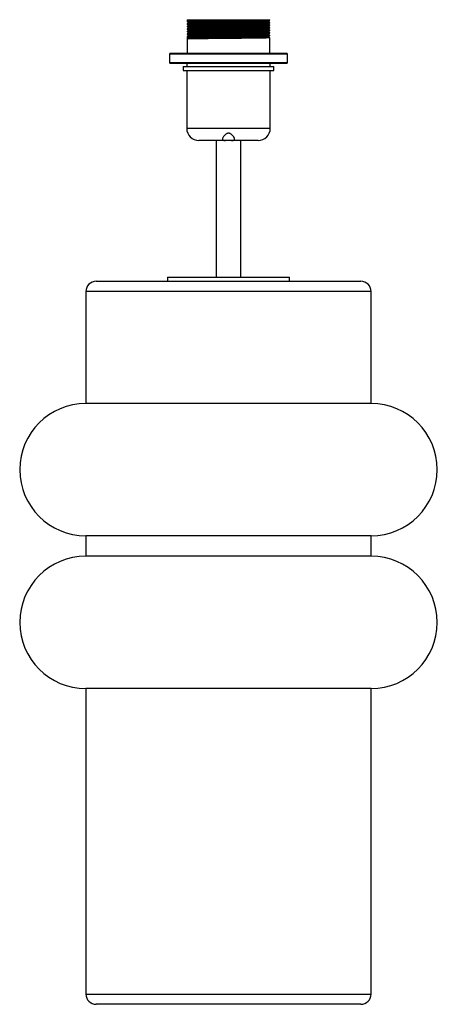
# Paper-space layout '_Derecha' of a CAD drawing. Header units: millimetres. Extents: x -103 to 103, y 0 to 483.
import ezdxf

# ---------------------------------------------------------------- set-up
doc = ezdxf.new("R2010")
doc.units = ezdxf.units.MM

psp = doc.layouts.new('_Derecha')

# ---------------------------------------------------------------- linework, layer by layer
at = {"color": 7, "linetype": 'Continuous', "lineweight": 25}
for p, q in [((-20.3, 483.46), (-20.3, 482.52)), ((-20.3, 483.46), (20.3, 483.46)), ((20.3, 483.15), (20.3, 483.46)), ((-20.3, 481.43), (-20.3, 481.27)), ((-20.3, 480.18), (-20.3, 480.02)), ((-20.3, 478.93), (-20.3, 478.77)), ((-19.62, 482.13), (-19.62, 481.82)), ((-19.62, 480.88), (-19.62, 480.57)), ((-19.62, 479.63), (-19.62, 479.32)), ((19.62, 482.44), (19.62, 482.76)), ((19.62, 481.19), (19.62, 481.51)), ((19.62, 479.94), (19.62, 480.26)), ((19.62, 478.69), (19.62, 479.01)), ((20.3, 481.9), (20.3, 482.05)), ((20.3, 480.65), (20.3, 480.8)), ((20.3, 479.4), (20.3, 479.55)), ((-20.3, 477.68), (-20.3, 477.52)), ((-20.3, 476.43), (-20.3, 476.27)), ((-20.3, 475.18), (-20.3, 475.02)), ((-20.3, 473.93), (-20.3, 467)), ((-20.17, 474.01), (-20.17, 474.95)), ((-19.62, 478.38), (-19.62, 478.07)), ((-19.62, 477.13), (-19.62, 476.82)), ((-19.62, 475.88), (-19.62, 475.57)), ((-19.62, 474.63), (-19.62, 474.32)), ((19.62, 477.44), (19.62, 477.76)), ((19.62, 476.19), (19.62, 476.51)), ((19.62, 474.94), (19.62, 475.26)), ((20.3, 478.15), (20.3, 478.3)), ((20.3, 476.9), (20.3, 477.05)), ((20.3, 475.65), (20.3, 475.8)), ((20.3, 467), (20.3, 474.55)), ((-28.58, 467), (-29, 466.58)), ((-29, 466.58), (-29, 462.42)), ((29, 466.58), (-29, 466.58)), ((-28.58, 467), (28.58, 467)), ((29, 466.58), (28.58, 467)), ((29, 462.42), (29, 466.58)), ((-29, 462.42), (-28.58, 462)), ((-29, 462.42), (29, 462.42)), ((28.58, 462), (-28.58, 462)), ((-22.25, 460.5), (-22.25, 458.55)), ((-22.25, 460.5), (22.25, 460.5)), ((-20.5, 462), (-20.5, 460.5)), ((20.5, 460.5), (20.5, 462)), ((22.25, 458.55), (22.25, 460.5)), ((28.58, 462), (29, 462.42)), ((-22.25, 458.55), (22.25, 458.55)), ((-20.5, 458.55), (-20.5, 430.15)), ((20.5, 430.15), (20.5, 458.55)), ((14.5, 424.15), (-14.5, 424.15)), ((-6, 424.15), (-6, 357)), ((6, 357), (6, 424.15)), ((-65, 355), (65, 355)), ((-30, 357), (-30, 355)), ((-30, 357), (30, 357)), ((30, 355), (30, 357)), ((-70, 350), (-70, 295.02)), ((70, 295.02), (70, 350)), ((70, 295.02), (-70, 295.02)), ((-70, 230.02), (-70, 220.02)), ((70, 230.02), (-70, 230.02)), ((70, 220.02), (70, 230.02)), ((70, 220.02), (-70, 220.02)), ((-70, 155.02), (-70, 5)), ((70, 155.02), (-70, 155.02)), ((70, 5), (70, 155.02)), ((65, 0), (-65, 0))]:
    psp.add_line(p, q, dxfattribs=at)
at = {"color": 8, "linetype": 'Continuous', "lineweight": 25}
for p, q in [((-20.5, 430.15), (20.5, 430.15)), ((70, 350), (-70, 350)), ((-70, 5), (70, 5))]:
    psp.add_line(p, q, dxfattribs=at)
at = {"color": 7, "linetype": 'Continuous', "lineweight": 25}
for centre, radius, start, end in [((-14.5, 430.15), 6, 180, 270), ((14.5, 430.15), 6, 270, 0), ((-65, 350), 5, 90, 180), ((65, 350), 5, 0, 90), ((-70, 262.52), 32.5, 90, 270), ((70, 262.52), 32.5, 270, 90), ((-70, 187.52), 32.5, 90, 270), ((70, 187.52), 32.5, 270, 90), ((-65, 5), 5, 180, 270), ((65, 5), 5, 270, 0)]:
    psp.add_arc(centre, radius, start, end, dxfattribs=at)
for points, knots in [([(-20.3, 482.52), (-20.18, 482.45), (-19.96, 482.32), (-19.74, 482.19), (-19.62, 482.13)], [0, 0, 0, 0, 0.502006, 1, 1, 1, 1]), ([(-19.62, 481.82), (-19.73, 481.76), (-19.96, 481.63), (-20.18, 481.5), (-20.3, 481.43)], [0, 0, 0, 0, 0.499999, 1, 1, 1, 1]), ([(-20.3, 481.27), (-20.18, 481.2), (-19.96, 481.07), (-19.74, 480.94), (-19.62, 480.88)], [0, 0, 0, 0, 0.502006, 1, 1, 1, 1]), ([(-19.62, 480.57), (-19.73, 480.51), (-19.96, 480.38), (-20.18, 480.25), (-20.3, 480.18)], [0, 0, 0, 0, 0.4999992, 1, 1, 1, 1]), ([(-20.3, 480.02), (-20.18, 479.95), (-19.96, 479.82), (-19.74, 479.69), (-19.62, 479.63)], [0, 0, 0, 0, 0.502006, 1, 1, 1, 1]), ([(-19.62, 479.32), (-19.73, 479.26), (-19.96, 479.13), (-20.18, 479), (-20.3, 478.93)], [0, 0, 0, 0, 0.499999, 1, 1, 1, 1]), ([(-20.3, 478.77), (-20.18, 478.7), (-19.96, 478.57), (-19.74, 478.44), (-19.62, 478.38)], [0, 0, 0, 0, 0.502006, 1, 1, 1, 1]), ([(20.23, 483.14), (20.17, 483.13), (20.04, 483.11), (18.65, 483.06), (16.37, 483.02), (13.27, 482.98), (9.53, 482.93), (5.3, 482.89), (0.83, 482.84), (-3.67, 482.8), (-8.01, 482.75), (-11.96, 482.71), (-15.3, 482.67), (-17.93, 482.62), (-19.61, 482.58), (-20.36, 482.54), (-20.23, 482.53), (-20.2, 482.52)], [0, 0, 0, 0, 0.058571, 0.130169, 0.201526, 0.271315, 0.342297, 0.414007, 0.484678, 0.554645, 0.626176, 0.697629, 0.767493, 0.838321, 0.910038, 0.980876, 1, 1, 1, 1]), ([(20.26, 482.05), (20.2, 482.04), (20.07, 482.01), (18.65, 481.97), (16.36, 481.92), (13.27, 481.88), (9.53, 481.84), (5.3, 481.79), (0.83, 481.75), (-3.67, 481.71), (-8.01, 481.66), (-11.96, 481.62), (-15.3, 481.57), (-17.93, 481.53), (-19.61, 481.48), (-20.36, 481.45), (-20.23, 481.43), (-20.2, 481.43)], [0, 0, 0, 0, 0.063443, 0.13467, 0.205658, 0.275086, 0.345701, 0.417039, 0.487345, 0.55695, 0.62811, 0.699194, 0.768696, 0.839158, 0.910503, 0.980975, 1, 1, 1, 1]), ([(20.23, 481.89), (20.17, 481.88), (20.04, 481.86), (18.65, 481.81), (16.37, 481.77), (13.27, 481.73), (9.53, 481.68), (5.3, 481.64), (0.83, 481.59), (-3.67, 481.55), (-8.01, 481.5), (-11.96, 481.46), (-15.3, 481.42), (-17.93, 481.37), (-19.61, 481.33), (-20.36, 481.29), (-20.23, 481.28), (-20.2, 481.27)], [0, 0, 0, 0, 0.058571, 0.130169, 0.201526, 0.271315, 0.342297, 0.414007, 0.484678, 0.554645, 0.626176, 0.697629, 0.767493, 0.838321, 0.910038, 0.980876, 1, 1, 1, 1]), ([(20.26, 480.8), (20.2, 480.79), (20.07, 480.76), (18.65, 480.72), (16.36, 480.67), (13.27, 480.63), (9.53, 480.59), (5.3, 480.54), (0.83, 480.5), (-3.67, 480.46), (-8.01, 480.41), (-11.96, 480.37), (-15.3, 480.32), (-17.93, 480.28), (-19.61, 480.23), (-20.36, 480.2), (-20.23, 480.18), (-20.2, 480.18)], [0, 0, 0, 0, 0.063443, 0.13467, 0.205658, 0.275086, 0.345701, 0.417039, 0.487345, 0.55695, 0.62811, 0.699194, 0.768696, 0.839158, 0.910503, 0.980975, 1, 1, 1, 1]), ([(20.23, 480.64), (20.17, 480.63), (20.04, 480.61), (18.65, 480.56), (16.37, 480.52), (13.27, 480.48), (9.53, 480.43), (5.3, 480.39), (0.83, 480.34), (-3.67, 480.3), (-8.01, 480.25), (-11.96, 480.21), (-15.3, 480.17), (-17.93, 480.12), (-19.61, 480.08), (-20.36, 480.04), (-20.23, 480.03), (-20.2, 480.02)], [0, 0, 0, 0, 0.058571, 0.130169, 0.201526, 0.271315, 0.342297, 0.414007, 0.484678, 0.554645, 0.626176, 0.697629, 0.767493, 0.838321, 0.910038, 0.980876, 1, 1, 1, 1]), ([(20.26, 479.55), (20.2, 479.54), (20.07, 479.51), (18.65, 479.47), (16.36, 479.42), (13.27, 479.38), (9.53, 479.34), (5.3, 479.29), (0.83, 479.25), (-3.67, 479.21), (-8.01, 479.16), (-11.96, 479.12), (-15.3, 479.07), (-17.93, 479.03), (-19.61, 478.98), (-20.36, 478.95), (-20.23, 478.93), (-20.2, 478.93)], [0, 0, 0, 0, 0.063443, 0.13467, 0.205658, 0.275086, 0.345701, 0.417039, 0.487345, 0.55695, 0.62811, 0.699194, 0.768696, 0.839158, 0.910503, 0.980975, 1, 1, 1, 1]), ([(20.23, 479.39), (20.17, 479.38), (20.04, 479.36), (18.65, 479.31), (16.37, 479.27), (13.27, 479.23), (9.53, 479.18), (5.3, 479.14), (0.83, 479.09), (-3.67, 479.05), (-8.01, 479), (-11.96, 478.96), (-15.3, 478.92), (-17.93, 478.87), (-19.61, 478.83), (-20.36, 478.79), (-20.23, 478.78), (-20.2, 478.77)], [0, 0, 0, 0, 0.058571, 0.130169, 0.201526, 0.271315, 0.342297, 0.414007, 0.484678, 0.554645, 0.626176, 0.697629, 0.767493, 0.838321, 0.910038, 0.980876, 1, 1, 1, 1]), ([(19.58, 482.44), (19.53, 482.43), (19.4, 482.4), (18.03, 482.36), (15.82, 482.31), (12.83, 482.27), (9.21, 482.23), (5.12, 482.18), (0.8, 482.14), (-3.55, 482.1), (-7.75, 482.05), (-11.56, 482.01), (-14.79, 481.96), (-17.34, 481.92), (-18.95, 481.87), (-19.68, 481.84), (-19.57, 481.83), (-19.55, 481.82)], [0, 0, 0, 0, 0.063794, 0.135401, 0.206768, 0.276566, 0.347557, 0.419276, 0.489957, 0.559933, 0.631473, 0.702936, 0.772808, 0.843646, 0.915372, 0.986219, 1, 1, 1, 1]), ([(19.58, 481.19), (19.53, 481.18), (19.4, 481.15), (18.03, 481.11), (15.82, 481.06), (12.83, 481.02), (9.21, 480.98), (5.12, 480.93), (0.8, 480.89), (-3.55, 480.85), (-7.75, 480.8), (-11.56, 480.76), (-14.79, 480.71), (-17.34, 480.67), (-18.95, 480.62), (-19.68, 480.59), (-19.57, 480.58), (-19.55, 480.57)], [0, 0, 0, 0, 0.0637936, 0.1354008, 0.2067678, 0.2765659, 0.3475574, 0.4192764, 0.4899566, 0.5599328, 0.6314727, 0.7029357, 0.7728082, 0.8436459, 0.9153719, 0.9862192, 1, 1, 1, 1]), ([(19.58, 479.94), (19.53, 479.93), (19.4, 479.9), (18.03, 479.86), (15.82, 479.81), (12.83, 479.77), (9.21, 479.73), (5.12, 479.68), (0.8, 479.64), (-3.55, 479.6), (-7.75, 479.55), (-11.56, 479.51), (-14.79, 479.46), (-17.34, 479.42), (-18.95, 479.37), (-19.68, 479.34), (-19.57, 479.33), (-19.55, 479.32)], [0, 0, 0, 0, 0.063794, 0.135401, 0.206768, 0.276566, 0.347557, 0.419276, 0.489957, 0.559933, 0.631473, 0.702936, 0.772808, 0.843646, 0.915372, 0.986219, 1, 1, 1, 1]), ([(19.58, 478.69), (19.53, 478.68), (19.4, 478.65), (18.03, 478.61), (15.82, 478.56), (12.83, 478.52), (9.21, 478.48), (5.12, 478.43), (0.8, 478.39), (-3.55, 478.35), (-7.75, 478.3), (-11.56, 478.26), (-14.79, 478.21), (-17.34, 478.17), (-18.95, 478.12), (-19.68, 478.09), (-19.57, 478.08), (-19.55, 478.07)], [0, 0, 0, 0, 0.063794, 0.135401, 0.206768, 0.276566, 0.347557, 0.419276, 0.489957, 0.559933, 0.631473, 0.702936, 0.772808, 0.843646, 0.915372, 0.986219, 1, 1, 1, 1]), ([(19.56, 482.75), (19.5, 482.74), (19.37, 482.72), (18.03, 482.67), (15.82, 482.63), (12.82, 482.59), (9.21, 482.54), (5.12, 482.5), (0.8, 482.45), (-3.55, 482.41), (-7.75, 482.36), (-11.56, 482.32), (-14.79, 482.28), (-17.33, 482.23), (-18.96, 482.19), (-19.69, 482.15), (-19.56, 482.14), (-19.53, 482.13)], [0, 0, 0, 0, 0.058549, 0.130148, 0.201507, 0.271298, 0.342282, 0.413993, 0.484666, 0.554635, 0.626167, 0.697622, 0.767487, 0.838317, 0.910036, 0.980875, 1, 1, 1, 1]), ([(19.56, 481.5), (19.5, 481.49), (19.37, 481.47), (18.03, 481.42), (15.82, 481.38), (12.82, 481.34), (9.21, 481.29), (5.12, 481.25), (0.8, 481.2), (-3.55, 481.16), (-7.75, 481.11), (-11.56, 481.07), (-14.79, 481.03), (-17.33, 480.98), (-18.96, 480.94), (-19.69, 480.9), (-19.56, 480.89), (-19.53, 480.88)], [0, 0, 0, 0, 0.058549, 0.130148, 0.201507, 0.271298, 0.342282, 0.413993, 0.484666, 0.554635, 0.626167, 0.697622, 0.767487, 0.838317, 0.910036, 0.980875, 1, 1, 1, 1]), ([(19.56, 480.25), (19.5, 480.24), (19.37, 480.22), (18.03, 480.17), (15.82, 480.13), (12.82, 480.09), (9.21, 480.04), (5.12, 480), (0.8, 479.95), (-3.55, 479.91), (-7.75, 479.86), (-11.56, 479.82), (-14.79, 479.78), (-17.33, 479.73), (-18.96, 479.69), (-19.69, 479.65), (-19.56, 479.64), (-19.53, 479.63)], [0, 0, 0, 0, 0.0585485, 0.130148, 0.2015074, 0.271298, 0.3422819, 0.4139932, 0.4846659, 0.5546345, 0.6261668, 0.6976222, 0.7674871, 0.8383172, 0.9100356, 0.9808752, 1, 1, 1, 1]), ([(19.56, 479), (19.5, 478.99), (19.37, 478.97), (18.03, 478.92), (15.82, 478.88), (12.82, 478.84), (9.21, 478.79), (5.12, 478.75), (0.8, 478.7), (-3.55, 478.66), (-7.75, 478.61), (-11.56, 478.57), (-14.79, 478.53), (-17.33, 478.48), (-18.96, 478.44), (-19.69, 478.4), (-19.56, 478.39), (-19.53, 478.38)], [0, 0, 0, 0, 0.058549, 0.130148, 0.201507, 0.271298, 0.342282, 0.413993, 0.484666, 0.554635, 0.626167, 0.697622, 0.767487, 0.838317, 0.910036, 0.980875, 1, 1, 1, 1]), ([(19.62, 482.75), (19.73, 482.82), (19.96, 482.95), (20.18, 483.08), (20.3, 483.14)], [0, 0, 0, 0, 0.499999, 1, 1, 1, 1]), ([(20.3, 482.06), (20.18, 482.12), (19.96, 482.25), (19.74, 482.38), (19.62, 482.45)], [0, 0, 0, 0, 0.502006, 1, 1, 1, 1]), ([(19.62, 481.5), (19.73, 481.57), (19.96, 481.7), (20.18, 481.83), (20.3, 481.89)], [0, 0, 0, 0, 0.4999992, 1, 1, 1, 1]), ([(20.3, 480.81), (20.18, 480.87), (19.96, 481), (19.74, 481.13), (19.62, 481.2)], [0, 0, 0, 0, 0.502006, 1, 1, 1, 1]), ([(19.62, 480.25), (19.73, 480.32), (19.96, 480.45), (20.18, 480.58), (20.3, 480.64)], [0, 0, 0, 0, 0.4999992, 1, 1, 1, 1]), ([(20.3, 479.56), (20.18, 479.62), (19.96, 479.75), (19.74, 479.88), (19.62, 479.95)], [0, 0, 0, 0, 0.502006, 1, 1, 1, 1]), ([(19.62, 479), (19.73, 479.07), (19.96, 479.2), (20.18, 479.33), (20.3, 479.39)], [0, 0, 0, 0, 0.4999992, 1, 1, 1, 1]), ([(20.3, 478.31), (20.18, 478.37), (19.96, 478.5), (19.74, 478.63), (19.62, 478.7)], [0, 0, 0, 0, 0.502006, 1, 1, 1, 1]), ([(-19.62, 478.07), (-19.73, 478.01), (-19.96, 477.88), (-20.18, 477.75), (-20.3, 477.68)], [0, 0, 0, 0, 0.4999992, 1, 1, 1, 1]), ([(-20.3, 477.52), (-20.18, 477.45), (-19.96, 477.32), (-19.74, 477.19), (-19.62, 477.13)], [0, 0, 0, 0, 0.502006, 1, 1, 1, 1]), ([(-19.62, 476.82), (-19.73, 476.76), (-19.96, 476.63), (-20.18, 476.5), (-20.3, 476.43)], [0, 0, 0, 0, 0.4999992, 1, 1, 1, 1]), ([(-20.3, 476.27), (-20.18, 476.2), (-19.96, 476.07), (-19.74, 475.94), (-19.62, 475.88)], [0, 0, 0, 0, 0.502006, 1, 1, 1, 1]), ([(-19.62, 475.57), (-19.73, 475.51), (-19.96, 475.38), (-20.18, 475.25), (-20.3, 475.18)], [0, 0, 0, 0, 0.4999992, 1, 1, 1, 1]), ([(-20.3, 475.02), (-20.18, 474.95), (-19.96, 474.82), (-19.74, 474.69), (-19.62, 474.63)], [0, 0, 0, 0, 0.502006, 1, 1, 1, 1]), ([(-19.62, 474.32), (-19.73, 474.26), (-19.96, 474.13), (-20.18, 474), (-20.3, 473.93)], [0, 0, 0, 0, 0.4999992, 1, 1, 1, 1]), ([(20.26, 478.3), (20.2, 478.29), (20.07, 478.26), (18.65, 478.22), (16.36, 478.17), (13.27, 478.13), (9.53, 478.09), (5.3, 478.04), (0.83, 478), (-3.67, 477.96), (-8.01, 477.91), (-11.96, 477.87), (-15.3, 477.82), (-17.93, 477.78), (-19.61, 477.73), (-20.36, 477.7), (-20.23, 477.68), (-20.2, 477.68)], [0, 0, 0, 0, 0.063443, 0.13467, 0.205658, 0.275086, 0.345701, 0.417039, 0.487345, 0.55695, 0.62811, 0.699194, 0.768696, 0.839158, 0.910503, 0.980975, 1, 1, 1, 1]), ([(20.23, 478.14), (20.17, 478.13), (20.04, 478.11), (18.65, 478.06), (16.37, 478.02), (13.27, 477.98), (9.53, 477.93), (5.3, 477.89), (0.83, 477.84), (-3.67, 477.8), (-8.01, 477.75), (-11.96, 477.71), (-15.3, 477.67), (-17.93, 477.62), (-19.61, 477.58), (-20.36, 477.54), (-20.23, 477.53), (-20.2, 477.52)], [0, 0, 0, 0, 0.058571, 0.130169, 0.201526, 0.271315, 0.342297, 0.414007, 0.484678, 0.554645, 0.626176, 0.697629, 0.767493, 0.838321, 0.910038, 0.980876, 1, 1, 1, 1]), ([(20.26, 477.05), (20.2, 477.04), (20.07, 477.01), (18.65, 476.97), (16.36, 476.92), (13.27, 476.88), (9.53, 476.84), (5.3, 476.79), (0.83, 476.75), (-3.67, 476.71), (-8.01, 476.66), (-11.96, 476.62), (-15.3, 476.57), (-17.93, 476.53), (-19.61, 476.48), (-20.36, 476.45), (-20.23, 476.43), (-20.2, 476.43)], [0, 0, 0, 0, 0.063443, 0.13467, 0.205658, 0.275086, 0.345701, 0.417039, 0.487345, 0.55695, 0.62811, 0.699194, 0.768696, 0.839158, 0.910503, 0.980975, 1, 1, 1, 1]), ([(20.23, 476.89), (20.17, 476.88), (20.04, 476.86), (18.65, 476.81), (16.37, 476.77), (13.27, 476.73), (9.53, 476.68), (5.3, 476.64), (0.83, 476.59), (-3.67, 476.55), (-8.01, 476.5), (-11.96, 476.46), (-15.3, 476.42), (-17.93, 476.37), (-19.61, 476.33), (-20.36, 476.29), (-20.23, 476.28), (-20.2, 476.27)], [0, 0, 0, 0, 0.058571, 0.130169, 0.201526, 0.271315, 0.342297, 0.414007, 0.484678, 0.554645, 0.626176, 0.697629, 0.767493, 0.838321, 0.910038, 0.980876, 1, 1, 1, 1]), ([(20.26, 475.8), (20.2, 475.79), (20.07, 475.76), (18.65, 475.72), (16.36, 475.67), (13.27, 475.63), (9.53, 475.59), (5.3, 475.54), (0.83, 475.5), (-3.67, 475.46), (-8.01, 475.41), (-11.96, 475.37), (-15.3, 475.32), (-17.93, 475.28), (-19.61, 475.23), (-20.36, 475.2), (-20.23, 475.18), (-20.2, 475.18)], [0, 0, 0, 0, 0.063443, 0.13467, 0.205658, 0.275086, 0.345701, 0.417039, 0.487345, 0.55695, 0.62811, 0.699194, 0.768696, 0.839158, 0.910503, 0.980975, 1, 1, 1, 1]), ([(20.23, 475.64), (20.17, 475.63), (20.04, 475.61), (18.65, 475.56), (16.37, 475.52), (13.27, 475.48), (9.53, 475.43), (5.3, 475.39), (0.83, 475.34), (-3.67, 475.3), (-8.01, 475.25), (-11.96, 475.21), (-15.3, 475.17), (-17.93, 475.12), (-19.62, 475.08), (-20.33, 475.04), (-20.25, 475.03), (-20.23, 475.02)], [0, 0, 0, 0, 0.058569, 0.130165, 0.20152, 0.271307, 0.342287, 0.413995, 0.484664, 0.554629, 0.626157, 0.697609, 0.76747, 0.838296, 0.910011, 0.980847, 1, 1, 1, 1]), ([(20.26, 474.55), (20.2, 474.54), (20.07, 474.51), (18.65, 474.47), (16.36, 474.42), (13.27, 474.38), (9.53, 474.34), (5.3, 474.29), (0.83, 474.25), (-3.67, 474.21), (-8.01, 474.16), (-11.96, 474.12), (-15.3, 474.07), (-17.93, 474.03), (-19.62, 473.98), (-20.33, 473.95), (-20.25, 473.93), (-20.23, 473.93)], [0, 0, 0, 0, 0.063441, 0.134666, 0.205652, 0.275078, 0.345691, 0.417027, 0.48733, 0.556933, 0.628092, 0.699174, 0.768673, 0.839133, 0.910477, 0.980946, 1, 1, 1, 1]), ([(19.58, 477.44), (19.53, 477.43), (19.4, 477.4), (18.03, 477.36), (15.82, 477.31), (12.83, 477.27), (9.21, 477.23), (5.12, 477.18), (0.8, 477.14), (-3.55, 477.1), (-7.75, 477.05), (-11.56, 477.01), (-14.79, 476.96), (-17.34, 476.92), (-18.95, 476.87), (-19.68, 476.84), (-19.57, 476.83), (-19.55, 476.82)], [0, 0, 0, 0, 0.063794, 0.135401, 0.206768, 0.276566, 0.347557, 0.419276, 0.489957, 0.559933, 0.631473, 0.702936, 0.772808, 0.843646, 0.915372, 0.986219, 1, 1, 1, 1]), ([(19.58, 476.19), (19.53, 476.18), (19.4, 476.15), (18.03, 476.11), (15.82, 476.06), (12.83, 476.02), (9.21, 475.98), (5.12, 475.93), (0.8, 475.89), (-3.55, 475.85), (-7.75, 475.8), (-11.56, 475.76), (-14.79, 475.71), (-17.34, 475.67), (-18.95, 475.62), (-19.68, 475.59), (-19.57, 475.58), (-19.55, 475.57)], [0, 0, 0, 0, 0.063794, 0.135401, 0.206768, 0.276566, 0.347557, 0.419276, 0.489957, 0.559933, 0.631473, 0.702936, 0.772808, 0.843646, 0.915372, 0.986219, 1, 1, 1, 1]), ([(19.56, 477.75), (19.5, 477.74), (19.37, 477.72), (18.03, 477.67), (15.82, 477.63), (12.82, 477.59), (9.21, 477.54), (5.12, 477.5), (0.8, 477.45), (-3.55, 477.41), (-7.75, 477.36), (-11.56, 477.32), (-14.79, 477.28), (-17.33, 477.23), (-18.96, 477.19), (-19.69, 477.15), (-19.56, 477.14), (-19.53, 477.13)], [0, 0, 0, 0, 0.058549, 0.130148, 0.201507, 0.271298, 0.342282, 0.413993, 0.484666, 0.554635, 0.626167, 0.697622, 0.767487, 0.838317, 0.910036, 0.980875, 1, 1, 1, 1]), ([(19.56, 476.5), (19.5, 476.49), (19.37, 476.47), (18.03, 476.42), (15.82, 476.38), (12.82, 476.34), (9.21, 476.29), (5.12, 476.25), (0.8, 476.2), (-3.55, 476.16), (-7.75, 476.11), (-11.56, 476.07), (-14.79, 476.03), (-17.33, 475.98), (-18.96, 475.94), (-19.69, 475.9), (-19.56, 475.89), (-19.53, 475.88)], [0, 0, 0, 0, 0.058549, 0.130148, 0.201507, 0.271298, 0.342282, 0.413993, 0.484666, 0.554635, 0.626167, 0.697622, 0.767487, 0.838317, 0.910036, 0.980875, 1, 1, 1, 1]), ([(19.56, 475.25), (19.5, 475.24), (19.37, 475.22), (18.03, 475.17), (15.82, 475.13), (12.82, 475.09), (9.21, 475.04), (5.12, 475), (0.8, 474.95), (-3.55, 474.91), (-7.75, 474.86), (-11.56, 474.82), (-14.79, 474.78), (-17.33, 474.73), (-18.97, 474.69), (-19.66, 474.65), (-19.57, 474.64), (-19.56, 474.63)], [0, 0, 0, 0, 0.058547, 0.130144, 0.201501, 0.27129, 0.342272, 0.413981, 0.484652, 0.554618, 0.626148, 0.697602, 0.767464, 0.838292, 0.910009, 0.980846, 1, 1, 1, 1]), ([(19.58, 474.94), (19.53, 474.93), (19.4, 474.9), (18.03, 474.86), (15.82, 474.81), (12.83, 474.77), (9.21, 474.73), (5.12, 474.68), (0.8, 474.64), (-3.55, 474.6), (-7.75, 474.55), (-11.56, 474.51), (-14.79, 474.46), (-17.33, 474.42), (-18.96, 474.37), (-19.65, 474.34), (-19.58, 474.33), (-19.57, 474.32)], [0, 0, 0, 0, 0.063791, 0.135396, 0.20676, 0.276555, 0.347544, 0.41926, 0.489938, 0.559911, 0.631448, 0.702909, 0.772779, 0.843614, 0.915337, 0.986181, 1, 1, 1, 1]), ([(19.62, 477.75), (19.73, 477.82), (19.96, 477.95), (20.18, 478.08), (20.3, 478.14)], [0, 0, 0, 0, 0.499999, 1, 1, 1, 1]), ([(20.3, 477.06), (20.18, 477.12), (19.96, 477.25), (19.74, 477.38), (19.62, 477.45)], [0, 0, 0, 0, 0.502006, 1, 1, 1, 1]), ([(19.62, 476.5), (19.73, 476.57), (19.96, 476.7), (20.18, 476.83), (20.3, 476.89)], [0, 0, 0, 0, 0.4999992, 1, 1, 1, 1]), ([(20.3, 475.81), (20.18, 475.87), (19.96, 476), (19.74, 476.13), (19.62, 476.2)], [0, 0, 0, 0, 0.502006, 1, 1, 1, 1]), ([(19.62, 475.25), (19.73, 475.32), (19.96, 475.45), (20.18, 475.58), (20.3, 475.64)], [0, 0, 0, 0, 0.4999992, 1, 1, 1, 1]), ([(20.3, 474.56), (20.18, 474.62), (19.96, 474.75), (19.74, 474.88), (19.62, 474.95)], [0, 0, 0, 0, 0.502006, 1, 1, 1, 1]), ([(1.53, 424.15), (1.85, 424.15), (2.13, 424.16), (2.47, 424.23), (2.57, 424.26), (2.74, 424.34), (2.81, 424.38), (2.91, 424.49), (2.95, 424.56), (3, 424.7), (3, 424.78), (2.99, 424.95), (2.98, 425.05), (2.92, 425.24), (2.88, 425.34), (2.78, 425.55), (2.72, 425.66), (2.58, 425.88), (2.5, 425.99), (2.25, 426.34), (2.04, 426.57), (1.7, 426.91), (1.58, 427.02), (1.32, 427.23), (1.18, 427.33), (0.88, 427.52), (0.72, 427.6), (0.37, 427.72), (0.19, 427.75), (-0.18, 427.75), (-0.36, 427.72), (-0.71, 427.6), (-0.87, 427.52), (-1.17, 427.34), (-1.31, 427.23), (-1.57, 427.02), (-1.7, 426.91), (-1.93, 426.68), (-2.04, 426.57), (-2.24, 426.34), (-2.33, 426.22), (-2.58, 425.88), (-2.73, 425.66), (-2.88, 425.34), (-2.92, 425.24), (-2.98, 425.05), (-2.99, 424.95), (-3, 424.78), (-3, 424.7), (-2.95, 424.56), (-2.91, 424.49), (-2.8, 424.38), (-2.74, 424.34), (-2.57, 424.26), (-2.47, 424.23), (-2.24, 424.18), (-2.12, 424.17), (-1.84, 424.15), (-1.69, 424.15), (-1.53, 424.15)], [0, 0, 0, 0, 0.0625, 0.0625, 0.09375, 0.09375, 0.125, 0.125, 0.15625, 0.15625, 0.1875, 0.1875, 0.21875, 0.21875, 0.25, 0.25, 0.28125, 0.28125, 0.3125, 0.3125, 0.375, 0.375, 0.40625, 0.40625, 0.4375, 0.4375, 0.46875, 0.46875, 0.5, 0.5, 0.53125, 0.53125, 0.5625, 0.5625, 0.59375, 0.59375, 0.625, 0.625, 0.65625, 0.65625, 0.6875, 0.6875, 0.75, 0.75, 0.78125, 0.78125, 0.8125, 0.8125, 0.84375, 0.84375, 0.875, 0.875, 0.90625, 0.90625, 0.9375, 0.9375, 0.96875, 0.96875, 1, 1, 1, 1])]:
    psp.add_open_spline(points, degree=3, knots=knots, dxfattribs=at)

doc.saveas('drawing.dxf')
